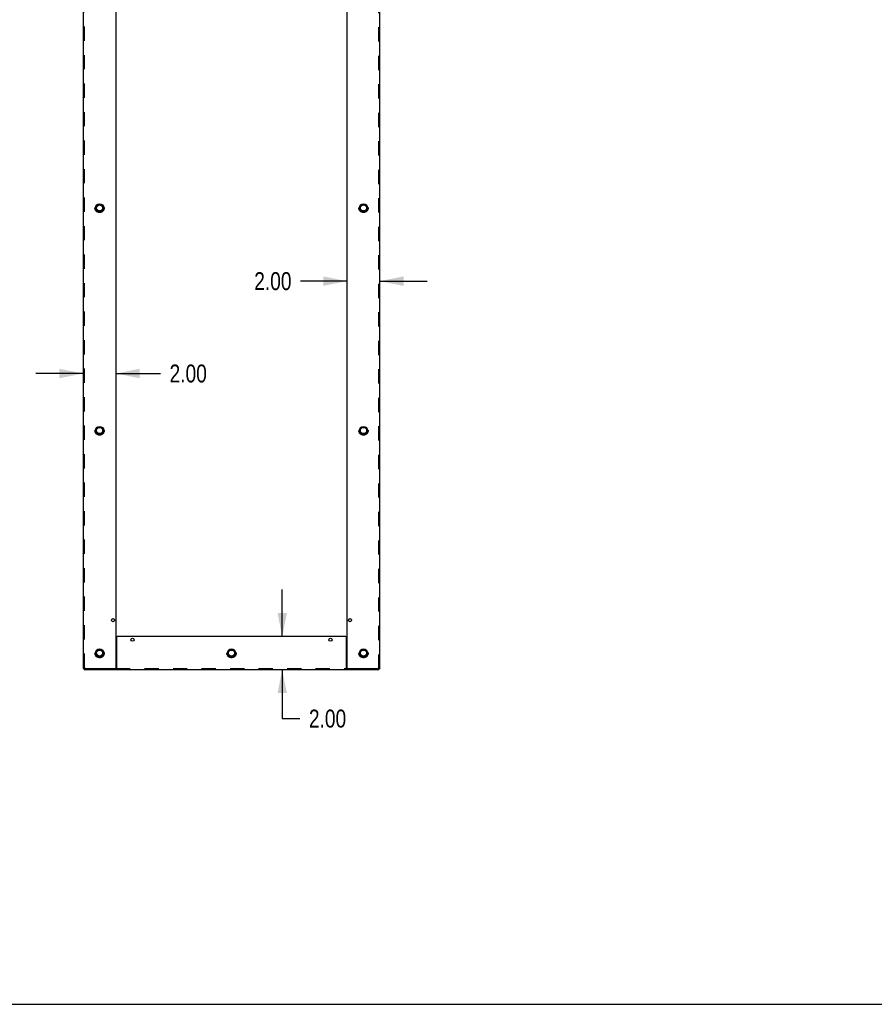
# Model space of a CAD drawing. Header units: inches. Extents: x 0 to 157, y 0 to 121.
# Tile 2 of 19: x 47 to 98, y 0 to 60. Entities that reach past the tile are written whole.
import ezdxf

# ---------------------------------------------------------------- set-up
doc = ezdxf.new("R2010")
doc.units = ezdxf.units.IN
doc.header["$LTSCALE"] = 8.642857
doc.header["$MEASUREMENT"] = 0
doc.linetypes.add('HIDDEN', pattern=[0.2, 0.1, -0.1])
doc.layers.get('0').update_dxf_attribs({"linetype": 'CONTINUOUS'})
for name, color, linetype in [('02___PRT_ALL_AXES', 7, 'CONTINUOUS'), ('DEFAULT_2', 8, 'HIDDEN'), ('DIMENSIONS', 7, 'CONTINUOUS')]:
    doc.layers.add(name, color=color, linetype=linetype)
doc.styles.get("Standard").update_dxf_attribs({"font": 'txt', "width": 0.8})
doc.dimstyles.new('DIMSTYLE_1', dxfattribs={"dimtxt": 1.085714, "dimasz": 1.428571, "dimexe": 0.09, "dimexo": 0.07, "dimgap": 0.038, "dimtad": 0, "dimtih": 1, "dimtoh": 1, "dimzin": 4, "dimdsep": 46, "dimtxsty": 'Standard', "dimblk": '_FILLED', "dimblk1": '_FILLED', "dimblk2": '_FILLED', "dimcen": 0.09, "dimadec": 0, "dimazin": 0, "dimtfac": 1, "dimtofl": 0, "dimtmove": 0, "dimatfit": 3, "dimldrblk": '_FILLED', "dimfxl": 0, "dimtolj": 1, "dimtzin": 4, "dimarcsym": 0})

# ---------------------------------------------------------------- blocks, each defined once
blk = doc.blocks.new('_FILLED')
at = {"color": 0, "linetype": 'ByBlock'}
blk.add_solid([(0, 0), (-1, 0.2), (-1, -0.2)], dxfattribs=at)
blk = doc.blocks.new('*D4')
at = {"layer": 'DIMENSIONS', "color": 2, "linetype": 'Continuous'}
for p, q in [((50.397, 38.254), (47.54, 38.254)), ((52.397, 38.254), (55.098, 38.254))]:
    blk.add_line(p, q, dxfattribs=at)
at = {"layer": 'DIMENSIONS', "color": 2, "linetype": 'Continuous', "xscale": 1.4285714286, "yscale": 1.4285714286, "zscale": 1.4285714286}
blk.add_blockref('_FILLED', (50.397, 38.254), dxfattribs=at)
at = {"layer": 'DIMENSIONS', "color": 2, "linetype": 'Continuous', "xscale": 1.4285714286, "yscale": 1.4285714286, "zscale": 1.4285714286, "rotation": 180}
blk.add_blockref('_FILLED', (52.397, 38.254), dxfattribs=at)
at = {"layer": 'DIMENSIONS', "color": 2, "linetype": 'Continuous', "insert": (55.641, 38.797), "char_height": 1.0857, "width": 3.47429, "attachment_point": 1, "line_spacing_factor": 0.9}
blk.add_mtext('2.00', dxfattribs=at)
blk = doc.blocks.new('*D5')
at = {"layer": 'DIMENSIONS', "color": 2, "linetype": 'Continuous'}
for p, q in [((66.397, 43.855), (63.577, 43.855)), ((68.397, 43.855), (71.255, 43.855))]:
    blk.add_line(p, q, dxfattribs=at)
at = {"layer": 'DIMENSIONS', "color": 2, "linetype": 'Continuous', "xscale": 1.4285714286, "yscale": 1.4285714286, "zscale": 1.4285714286}
blk.add_blockref('_FILLED', (66.397, 43.855), dxfattribs=at)
at = {"layer": 'DIMENSIONS', "color": 2, "linetype": 'Continuous', "xscale": 1.4285714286, "yscale": 1.4285714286, "zscale": 1.4285714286, "rotation": 180}
blk.add_blockref('_FILLED', (68.397, 43.855), dxfattribs=at)
at = {"layer": 'DIMENSIONS', "color": 2, "linetype": 'Continuous', "insert": (63.034, 44.398), "char_height": 1.0857, "width": 3.47429, "attachment_point": 3, "line_spacing_factor": 0.9}
blk.add_mtext('2.00', dxfattribs=at)
blk = doc.blocks.new('*D6')
at = {"layer": 'DIMENSIONS', "color": 2, "linetype": 'Continuous'}
for p, q in [((62.473, 22.297), (62.473, 25.154)), ((62.473, 20.297), (62.473, 17.328)), ((62.473, 17.328), (63.546, 17.328))]:
    blk.add_line(p, q, dxfattribs=at)
at = {"layer": 'DIMENSIONS', "color": 2, "linetype": 'Continuous', "xscale": 1.4285714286, "yscale": 1.4285714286, "zscale": 1.4285714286}
for p, rotation in [((62.473, 22.297), 270), ((62.473, 20.297), 90)]:
    blk.add_blockref('_FILLED', p, dxfattribs=dict(at, rotation=rotation))
at = {"layer": 'DIMENSIONS', "color": 2, "linetype": 'Continuous', "insert": (64.088, 17.871), "char_height": 1.0857, "width": 3.47429, "attachment_point": 1, "line_spacing_factor": 0.9}
blk.add_mtext('2.00', dxfattribs=at)

msp = doc.modelspace()

# ---------------------------------------------------------------- linework, layer by layer
at = {"color": 3, "linetype": 'Continuous'}
for p, q in [((50.397, 104.237), (50.397, 20.357)), ((52.397, 20.387), (52.397, 104.207)), ((66.397, 104.207), (66.397, 20.387)), ((68.397, 20.357), (68.397, 104.237)), ((52.427, 22.267), (52.427, 20.356)), ((66.337, 22.297), (52.457, 22.297)), ((66.367, 20.356), (66.367, 22.267)), ((50.397, 20.357), (52.367, 20.357)), ((66.427, 20.357), (68.397, 20.357)), ((50.457, 20.297), (68.337, 20.297))]:
    msp.add_line(p, q, dxfattribs=at)
at = {"color": 7, "linetype": 'Continuous'}
for p, q in [((50.457, 20.357), (50.457, 20.297)), ((52.367, 20.357), (52.397, 20.357)), ((52.397, 20.357), (52.397, 20.297)), ((66.385, 20.37), (66.386, 20.367)), ((66.398, 20.357), (66.427, 20.357)), ((66.398, 20.357), (66.398, 20.297)), ((68.337, 20.357), (68.337, 20.297)), ((0, 0), (157.143, 0))]:
    msp.add_line(p, q, dxfattribs=at)
for points in [[(52.409, 20.367), (52.408, 20.366), (52.407, 20.365), (52.407, 20.364), (52.406, 20.363), (52.405, 20.362), (52.405, 20.362), (52.404, 20.361), (52.404, 20.36), (52.403, 20.36), (52.403, 20.359), (52.402, 20.359), (52.402, 20.359), (52.401, 20.358), (52.401, 20.358), (52.4, 20.358), (52.4, 20.358), (52.399, 20.358), (52.399, 20.357), (52.398, 20.357), (52.398, 20.357), (52.397, 20.357)], [(52.427, 20.384), (52.427, 20.384), (52.426, 20.384), (52.426, 20.384), (52.425, 20.384), (52.425, 20.384), (52.424, 20.383), (52.424, 20.383), (52.423, 20.383), (52.423, 20.383), (52.422, 20.383), (52.422, 20.382), (52.421, 20.382), (52.421, 20.382), (52.42, 20.381), (52.42, 20.381), (52.419, 20.381), (52.419, 20.38), (52.418, 20.38), (52.418, 20.379), (52.417, 20.379), (52.417, 20.378), (52.416, 20.378), (52.415, 20.377), (52.415, 20.377), (52.414, 20.376), (52.414, 20.375), (52.413, 20.374), (52.413, 20.374), (52.412, 20.373), (52.412, 20.372), (52.411, 20.371), (52.41, 20.37), (52.409, 20.367)], [(66.367, 20.384), (66.368, 20.384), (66.369, 20.384), (66.369, 20.384), (66.37, 20.384), (66.37, 20.384), (66.371, 20.383), (66.371, 20.383), (66.372, 20.383), (66.372, 20.383), (66.373, 20.383), (66.373, 20.382), (66.374, 20.382), (66.374, 20.382), (66.375, 20.381), (66.375, 20.381), (66.376, 20.381), (66.376, 20.38), (66.377, 20.38), (66.377, 20.379), (66.378, 20.379), (66.378, 20.378), (66.379, 20.378), (66.38, 20.377), (66.38, 20.377), (66.381, 20.376), (66.381, 20.375), (66.382, 20.374), (66.382, 20.374), (66.383, 20.373), (66.383, 20.372), (66.384, 20.371), (66.385, 20.37)], [(66.386, 20.367), (66.387, 20.366), (66.388, 20.365), (66.388, 20.364), (66.389, 20.363), (66.389, 20.362), (66.39, 20.362), (66.391, 20.361), (66.391, 20.36), (66.392, 20.36), (66.392, 20.359), (66.393, 20.359), (66.393, 20.359), (66.394, 20.358), (66.394, 20.358), (66.395, 20.358), (66.395, 20.358), (66.396, 20.358), (66.396, 20.357), (66.397, 20.357), (66.397, 20.357), (66.398, 20.357)]]:
    msp.add_lwpolyline(points, dxfattribs=at)
at = {"color": 3, "linetype": 'Continuous'}
for points in [[(52.418, 20.329), (52.418, 20.326), (52.417, 20.324), (52.417, 20.322), (52.416, 20.321), (52.416, 20.319), (52.415, 20.317), (52.415, 20.315), (52.414, 20.314), (52.414, 20.313), (52.413, 20.311), (52.413, 20.31), (52.412, 20.309), (52.411, 20.308), (52.411, 20.307), (52.41, 20.306), (52.41, 20.305), (52.409, 20.304), (52.409, 20.304), (52.408, 20.303), (52.408, 20.302), (52.407, 20.302), (52.407, 20.301), (52.406, 20.301), (52.406, 20.3), (52.405, 20.3), (52.405, 20.3), (52.404, 20.299), (52.404, 20.299), (52.403, 20.299), (52.403, 20.298), (52.402, 20.298), (52.402, 20.298), (52.401, 20.298), (52.401, 20.298), (52.4, 20.298), (52.4, 20.297), (52.399, 20.297), (52.399, 20.297), (52.398, 20.297), (52.397, 20.297)], [(52.427, 20.356), (52.427, 20.355), (52.427, 20.354), (52.426, 20.353), (52.426, 20.352), (52.425, 20.351), (52.425, 20.35), (52.424, 20.348), (52.424, 20.347), (52.423, 20.346), (52.423, 20.344), (52.422, 20.342), (52.422, 20.341), (52.421, 20.339), (52.421, 20.337), (52.42, 20.335), (52.418, 20.329)], [(66.367, 20.356), (66.368, 20.355), (66.368, 20.354), (66.369, 20.353), (66.369, 20.352), (66.37, 20.351), (66.37, 20.35), (66.371, 20.348), (66.371, 20.347), (66.372, 20.346), (66.372, 20.344), (66.373, 20.342), (66.373, 20.341), (66.374, 20.339), (66.374, 20.337)], [(66.374, 20.337), (66.375, 20.333), (66.376, 20.331), (66.377, 20.326)], [(66.377, 20.326), (66.378, 20.324), (66.378, 20.322), (66.379, 20.321), (66.379, 20.319), (66.38, 20.317), (66.38, 20.315), (66.381, 20.314), (66.381, 20.313), (66.382, 20.311), (66.382, 20.31), (66.383, 20.309), (66.383, 20.308), (66.384, 20.307), (66.385, 20.306), (66.385, 20.305), (66.386, 20.304), (66.386, 20.304), (66.387, 20.303), (66.387, 20.302), (66.388, 20.302), (66.388, 20.301), (66.389, 20.301), (66.389, 20.3), (66.39, 20.3), (66.39, 20.3), (66.391, 20.299), (66.391, 20.299), (66.392, 20.299), (66.392, 20.298), (66.393, 20.298), (66.393, 20.298), (66.394, 20.298), (66.394, 20.298), (66.395, 20.298), (66.395, 20.297), (66.396, 20.297), (66.396, 20.297), (66.397, 20.297), (66.398, 20.297)]]:
    msp.add_lwpolyline(points, dxfattribs=at)
at = {"color": 7, "linetype": 'Continuous'}
for centre, radius in [((51.397, 48.297), 0.249), ((51.397, 48.297), 0.198), ((51.397, 48.297), 0.188), ((67.397, 48.297), 0.249), ((67.397, 48.297), 0.198), ((67.397, 48.297), 0.188), ((51.397, 34.797), 0.249), ((51.397, 34.797), 0.198), ((51.397, 34.797), 0.188), ((67.397, 34.797), 0.249), ((67.397, 34.797), 0.198), ((67.397, 34.797), 0.188), ((51.397, 21.297), 0.249), ((59.397, 21.297), 0.249), ((67.397, 21.297), 0.249), ((51.397, 21.297), 0.198), ((51.397, 21.297), 0.188), ((59.397, 21.297), 0.198), ((59.397, 21.297), 0.188), ((67.397, 21.297), 0.198), ((67.397, 21.297), 0.188)]:
    msp.add_circle(centre, radius, dxfattribs=at)
at = {"color": 3, "linetype": 'Continuous'}
for centre, start, end in [((52.457, 22.267), 90, 180), ((66.337, 22.267), 0, 90), ((52.367, 20.387), 270, 360), ((66.427, 20.387), 180, 270)]:
    msp.add_arc(centre, 0.03, start, end, dxfattribs=at)
at = {"layer": '02___PRT_ALL_AXES', "color": 3, "linetype": 'Continuous'}
for centre, radius in [((51.397, 48.297), 0.25), ((67.397, 48.297), 0.25), ((51.397, 34.797), 0.25), ((67.397, 34.797), 0.25), ((52.209, 23.297), 0.094), ((66.585, 23.297), 0.094), ((53.397, 22.109), 0.094), ((65.397, 22.109), 0.094), ((51.397, 21.297), 0.25), ((59.397, 21.297), 0.25), ((67.397, 21.297), 0.25)]:
    msp.add_circle(centre, radius, dxfattribs=at)
at = {"layer": 'DEFAULT_2', "color": 8, "linetype": 'HIDDEN'}
for p, q in [((50.457, 104.237), (50.457, 20.357)), ((68.337, 20.357), (68.337, 104.237)), ((50.458, 20.393), (50.453, 20.392)), ((50.463, 20.395), (50.458, 20.393)), ((50.468, 20.397), (50.463, 20.395)), ((50.473, 20.398), (50.468, 20.397)), ((50.481, 20.401), (50.473, 20.398)), ((50.498, 20.402), (50.494, 20.4)), ((50.495, 20.363), (50.494, 20.357)), ((50.509, 20.409), (50.495, 20.405)), ((50.497, 20.368), (50.495, 20.363)), ((50.499, 20.373), (50.497, 20.368)), ((50.501, 20.404), (50.498, 20.402)), ((50.501, 20.381), (50.499, 20.373)), ((50.506, 20.407), (50.501, 20.404)), ((50.504, 20.392), (50.501, 20.381)), ((50.505, 20.403), (50.503, 20.399)), ((50.509, 20.409), (50.504, 20.392)), ((50.509, 20.409), (50.505, 20.403)), ((50.509, 20.409), (50.506, 20.407)), ((52.397, 20.357), (66.398, 20.357)), ((68.285, 20.409), (68.302, 20.404)), ((68.285, 20.409), (68.292, 20.405)), ((68.285, 20.409), (68.288, 20.406)), ((68.285, 20.409), (68.291, 20.392)), ((68.288, 20.406), (68.291, 20.401)), ((68.291, 20.401), (68.293, 20.397)), ((68.291, 20.392), (68.294, 20.381)), ((68.292, 20.405), (68.296, 20.403)), ((68.293, 20.397), (68.295, 20.394)), ((68.294, 20.381), (68.296, 20.373)), ((68.296, 20.373), (68.298, 20.368)), ((68.298, 20.368), (68.3, 20.363)), ((68.3, 20.363), (68.301, 20.357)), ((68.301, 20.357), (68.303, 20.352)), ((68.302, 20.404), (68.314, 20.401)), ((68.314, 20.401), (68.322, 20.398)), ((68.322, 20.398), (68.327, 20.397)), ((68.327, 20.397), (68.332, 20.395))]:
    msp.add_line(p, q, dxfattribs=at)
for points in [[(50.453, 20.392), (50.45, 20.391), (50.448, 20.39), (50.445, 20.389), (50.443, 20.388), (50.441, 20.387), (50.439, 20.387), (50.437, 20.386), (50.434, 20.385), (50.432, 20.384), (50.43, 20.383), (50.428, 20.382), (50.426, 20.382), (50.424, 20.381), (50.423, 20.38), (50.421, 20.379), (50.419, 20.378), (50.418, 20.377), (50.416, 20.377), (50.414, 20.376), (50.413, 20.375), (50.412, 20.374), (50.41, 20.373), (50.409, 20.372), (50.408, 20.372), (50.407, 20.371), (50.405, 20.37), (50.404, 20.369), (50.403, 20.368), (50.403, 20.367), (50.402, 20.367), (50.401, 20.366), (50.4, 20.365), (50.4, 20.364), (50.399, 20.363), (50.399, 20.362), (50.398, 20.361), (50.398, 20.361), (50.398, 20.36), (50.398, 20.359), (50.398, 20.358), (50.397, 20.357)], [(50.494, 20.4), (50.493, 20.398), (50.491, 20.397), (50.49, 20.396), (50.488, 20.395), (50.486, 20.394), (50.485, 20.393), (50.483, 20.392), (50.482, 20.391), (50.481, 20.39), (50.479, 20.389), (50.478, 20.388), (50.476, 20.387), (50.475, 20.385), (50.474, 20.384), (50.473, 20.383), (50.472, 20.382), (50.47, 20.381), (50.469, 20.38), (50.468, 20.379), (50.467, 20.378), (50.466, 20.377), (50.465, 20.376), (50.464, 20.375), (50.464, 20.374), (50.463, 20.372), (50.462, 20.371), (50.461, 20.37), (50.461, 20.369), (50.46, 20.368), (50.46, 20.367), (50.459, 20.366), (50.459, 20.365), (50.458, 20.364), (50.458, 20.363), (50.458, 20.362), (50.458, 20.361), (50.458, 20.359), (50.458, 20.358), (50.457, 20.357)], [(50.503, 20.399), (50.501, 20.396), (50.5, 20.394), (50.499, 20.393), (50.498, 20.391), (50.496, 20.389), (50.495, 20.388), (50.494, 20.386), (50.493, 20.385), (50.492, 20.383), (50.491, 20.382), (50.49, 20.38), (50.489, 20.379), (50.488, 20.378), (50.487, 20.376), (50.486, 20.375), (50.485, 20.374), (50.483, 20.373), (50.482, 20.371), (50.481, 20.37), (50.48, 20.369), (50.479, 20.368), (50.478, 20.367), (50.477, 20.366), (50.476, 20.365), (50.475, 20.364), (50.474, 20.363), (50.473, 20.363), (50.472, 20.362), (50.47, 20.361), (50.469, 20.361), (50.468, 20.36), (50.467, 20.36), (50.466, 20.359), (50.465, 20.359), (50.464, 20.358), (50.463, 20.358), (50.462, 20.358), (50.461, 20.358), (50.46, 20.357), (50.459, 20.357), (50.457, 20.357)], [(50.494, 20.357), (50.492, 20.352), (50.491, 20.35), (50.49, 20.348), (50.489, 20.345), (50.489, 20.343), (50.488, 20.341), (50.487, 20.339), (50.486, 20.336), (50.485, 20.334), (50.484, 20.332), (50.483, 20.33), (50.483, 20.328), (50.482, 20.326), (50.481, 20.324), (50.48, 20.322), (50.479, 20.321), (50.478, 20.319), (50.478, 20.317), (50.477, 20.316), (50.476, 20.314), (50.475, 20.313), (50.474, 20.311), (50.473, 20.31), (50.473, 20.309), (50.472, 20.308), (50.471, 20.306), (50.47, 20.305), (50.469, 20.304), (50.468, 20.303), (50.468, 20.302), (50.467, 20.302), (50.466, 20.301), (50.465, 20.3), (50.464, 20.3), (50.463, 20.299), (50.463, 20.299), (50.462, 20.298), (50.461, 20.298), (50.46, 20.298), (50.459, 20.297), (50.458, 20.297), (50.457, 20.297)], [(50.495, 20.405), (50.493, 20.404), (50.481, 20.401)], [(68.295, 20.394), (68.296, 20.393), (68.297, 20.391), (68.298, 20.389), (68.3, 20.388), (68.301, 20.386), (68.302, 20.385), (68.303, 20.383), (68.304, 20.382), (68.305, 20.38), (68.306, 20.379), (68.307, 20.378), (68.308, 20.376), (68.309, 20.375), (68.31, 20.374), (68.311, 20.373), (68.313, 20.371), (68.314, 20.37), (68.315, 20.369), (68.316, 20.368), (68.317, 20.367), (68.318, 20.366), (68.319, 20.365), (68.32, 20.364), (68.321, 20.363), (68.322, 20.363), (68.323, 20.362), (68.324, 20.361), (68.326, 20.361), (68.327, 20.36), (68.328, 20.36), (68.329, 20.359), (68.33, 20.359), (68.331, 20.358), (68.332, 20.358), (68.333, 20.358), (68.334, 20.358), (68.335, 20.357), (68.336, 20.357), (68.337, 20.357)], [(68.296, 20.403), (68.299, 20.401), (68.301, 20.4), (68.302, 20.398), (68.304, 20.397), (68.305, 20.396), (68.307, 20.395), (68.308, 20.394), (68.31, 20.393), (68.311, 20.392), (68.313, 20.391), (68.314, 20.39), (68.316, 20.389), (68.317, 20.388), (68.318, 20.387), (68.32, 20.385), (68.321, 20.384), (68.322, 20.383), (68.323, 20.382), (68.325, 20.381), (68.326, 20.38), (68.327, 20.379), (68.328, 20.378), (68.329, 20.377), (68.33, 20.376), (68.331, 20.375), (68.331, 20.374), (68.332, 20.372), (68.333, 20.371), (68.334, 20.37), (68.334, 20.369), (68.335, 20.368), (68.335, 20.367), (68.336, 20.366), (68.336, 20.365), (68.336, 20.364), (68.337, 20.363), (68.337, 20.362), (68.337, 20.361), (68.337, 20.359), (68.337, 20.358), (68.337, 20.357)], [(68.303, 20.352), (68.304, 20.35), (68.305, 20.348), (68.306, 20.345), (68.306, 20.343), (68.307, 20.341), (68.308, 20.339), (68.309, 20.336), (68.31, 20.334), (68.311, 20.332), (68.311, 20.33), (68.312, 20.328), (68.313, 20.326), (68.314, 20.324), (68.315, 20.322), (68.316, 20.321), (68.317, 20.319), (68.317, 20.317), (68.318, 20.316), (68.319, 20.314), (68.32, 20.313), (68.321, 20.311), (68.322, 20.31), (68.322, 20.309), (68.323, 20.308), (68.324, 20.306), (68.325, 20.305), (68.326, 20.304), (68.327, 20.303), (68.327, 20.302), (68.328, 20.302), (68.329, 20.301), (68.33, 20.3), (68.331, 20.3), (68.332, 20.299), (68.332, 20.299), (68.333, 20.298), (68.334, 20.298), (68.335, 20.298), (68.336, 20.297), (68.337, 20.297), (68.337, 20.297)], [(68.332, 20.395), (68.337, 20.393), (68.34, 20.393), (68.342, 20.392), (68.345, 20.391), (68.347, 20.39), (68.349, 20.389), (68.352, 20.388), (68.354, 20.387), (68.356, 20.387), (68.358, 20.386), (68.361, 20.385), (68.363, 20.384), (68.365, 20.383), (68.367, 20.382), (68.369, 20.382), (68.37, 20.381), (68.372, 20.38), (68.374, 20.379), (68.376, 20.378), (68.377, 20.377), (68.379, 20.377), (68.381, 20.376), (68.382, 20.375), (68.383, 20.374), (68.385, 20.373), (68.386, 20.372), (68.387, 20.372), (68.388, 20.371), (68.389, 20.37), (68.391, 20.369), (68.391, 20.368), (68.392, 20.367), (68.393, 20.367), (68.394, 20.366), (68.395, 20.365), (68.395, 20.364), (68.396, 20.363), (68.396, 20.362), (68.397, 20.361), (68.397, 20.361), (68.397, 20.36), (68.397, 20.359), (68.397, 20.358), (68.397, 20.357)]]:
    msp.add_lwpolyline(points, dxfattribs=at)
for centre, radius in [((51.397, 48.297), 0.28), ((51.397, 48.297), 0.27), ((67.397, 48.297), 0.28), ((67.397, 48.297), 0.27), ((51.397, 34.797), 0.28), ((51.397, 34.797), 0.27), ((67.397, 34.797), 0.28), ((67.397, 34.797), 0.27), ((51.397, 21.297), 0.28), ((51.397, 21.297), 0.27), ((59.397, 21.297), 0.28), ((59.397, 21.297), 0.27), ((67.397, 21.297), 0.28), ((67.397, 21.297), 0.27)]:
    msp.add_circle(centre, radius, dxfattribs=at)

# ---------------------------------------------------------------- dimensions: what is measured, and where the dimension line sits
at = {"layer": 'DIMENSIONS', "color": 2, "linetype": 'Continuous'}
for base, p1, p2, angle, picture, middle in [((50.397, 38.254), (52.397, 104.207), (50.397, 20.357), 180, '*D4', (57.378, 38.254)), ((62.473, 20.297), (52.457, 22.297), (68.337, 20.297), 270, '*D6', (65.826, 17.328))]:
    dim = msp.add_linear_dim(base=base, p1=p1, p2=p2, angle=angle, dimstyle='DIMSTYLE_1', dxfattribs=at)
    dim.commit()
    dim.dimension.update_dxf_attribs({"geometry": picture, "text_midpoint": middle, "dimtype": 160})
dim = msp.add_linear_dim(base=(68.397, 43.855), p1=(66.397, 104.207), p2=(68.397, 20.357), dimstyle='DIMSTYLE_1', dxfattribs=at)
dim.commit()
dim.dimension.update_dxf_attribs({"geometry": '*D5', "text_midpoint": (61.297, 43.855), "dimtype": 160})

doc.saveas('drawing.dxf')
